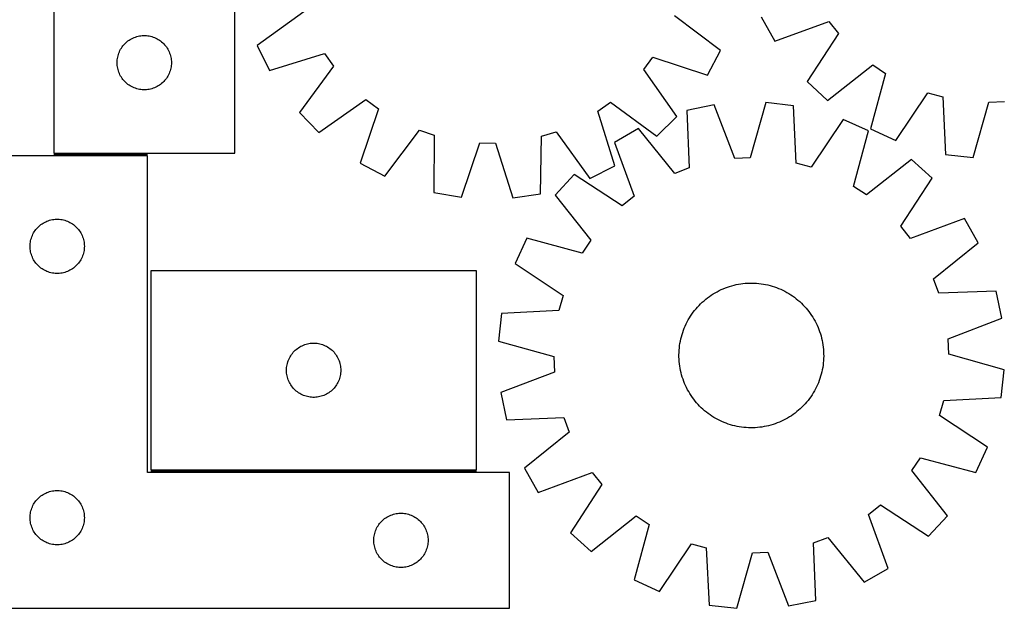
# Model space of a CAD drawing. Header units: millimetres. Extents: x 7 to 1493, y 7 to 2993.
# Tile 6 of 13: x 289 to 833, y 2116 to 2441. Entities that reach past the tile are written whole.
import ezdxf

# ---------------------------------------------------------------- set-up
doc = ezdxf.new("R2010")
doc.units = ezdxf.units.MM
doc.layers.add('COMMON', color=5, linetype='CONTINUOUS', true_color=0x0000ff)
doc.layers.add('CUT', color=7, linetype='CONTINUOUS', true_color=0x000000)

msp = doc.modelspace()

# ---------------------------------------------------------------- linework, layer by layer
at = {"layer": 'COMMON'}
for p, q in [((308.051357, 2366.501006), (359.930146, 2366.501006)), ((361.681977, 2191.501006), (541.681977, 2191.501006))]:
    msp.add_line(p, q, dxfattribs=at)
at = {"layer": 'CUT'}
for p, q in [((408.051357, 2367.251007), (408.051357, 2617.251007)), ((308.051357, 2542.251007), (308.051357, 2367.251007)), ((446.245944, 2445.270726), (420.451224, 2426.734083)), ((676.526511, 2423.988563), (651.135156, 2443.073999)), ((699.097736, 2442.53091), (706.662477, 2429.132953)), ((706.662477, 2429.132953), (736.485766, 2440.066671)), ((736.485766, 2440.066671), (741.81755, 2433.351655)), ((741.81755, 2433.351655), (724.40879, 2406.782691)), ((346.784378, 2427.153289), (347.309074, 2427.72017)), ((347.309074, 2427.72017), (347.862257, 2428.259288)), ((347.862257, 2428.259288), (348.442459, 2428.769214)), ((348.442459, 2428.769214), (349.048142, 2429.248596)), ((349.048142, 2429.248596), (349.677701, 2429.696162)), ((349.677701, 2429.696162), (350.329465, 2430.110727)), ((350.329465, 2430.110727), (351.001706, 2430.491189)), ((351.001706, 2430.491189), (351.692641, 2430.836541)), ((351.692641, 2430.836541), (352.400438, 2431.145867)), ((352.400438, 2431.145867), (353.123221, 2431.418346)), ((353.123221, 2431.418346), (353.859072, 2431.653255)), ((353.859072, 2431.653255), (354.606041, 2431.849973)), ((354.606041, 2431.849973), (355.362145, 2432.007976)), ((355.362145, 2432.007976), (356.125381, 2432.126847)), ((356.125381, 2432.126847), (356.893725, 2432.20627)), ((356.893725, 2432.20627), (357.665138, 2432.246034)), ((357.665138, 2432.246034), (358.437575, 2432.246034)), ((358.437575, 2432.246034), (359.208989, 2432.20627)), ((359.208989, 2432.20627), (359.977332, 2432.126847)), ((359.977332, 2432.126847), (360.740568, 2432.007976)), ((360.740568, 2432.007976), (361.496673, 2431.849973)), ((361.496673, 2431.849973), (362.243641, 2431.653255)), ((362.243641, 2431.653255), (362.979492, 2431.418346)), ((362.979492, 2431.418346), (363.702275, 2431.145867)), ((363.702275, 2431.145867), (364.410073, 2430.836541)), ((364.410073, 2430.836541), (365.101008, 2430.491189)), ((365.101008, 2430.491189), (365.773249, 2430.110727)), ((365.773249, 2430.110727), (366.425012, 2429.696162)), ((366.425012, 2429.696162), (367.054571, 2429.248596)), ((367.054571, 2429.248596), (367.660254, 2428.769214)), ((367.660254, 2428.769214), (368.240457, 2428.259288)), ((368.240457, 2428.259288), (368.793639, 2427.72017)), ((368.793639, 2427.72017), (369.318336, 2427.153289)), ((343.761826, 2421.81273), (344.015604, 2422.542289)), ((344.015604, 2422.542289), (344.306603, 2423.257816)), ((344.306603, 2423.257816), (344.63405, 2423.957414)), ((344.63405, 2423.957414), (344.997078, 2424.639228)), ((344.997078, 2424.639228), (345.394723, 2425.30145)), ((345.394723, 2425.30145), (345.825932, 2425.942324)), ((345.825932, 2425.942324), (346.28956, 2426.560149)), ((346.28956, 2426.560149), (346.784378, 2427.153289)), ((369.318336, 2427.153289), (369.813154, 2426.560149)), ((369.813154, 2426.560149), (370.276782, 2425.942324)), ((370.276782, 2425.942324), (370.70799, 2425.30145)), ((370.70799, 2425.30145), (371.105635, 2424.639228)), ((371.105635, 2424.639228), (371.468663, 2423.957414)), ((371.468663, 2423.957414), (371.79611, 2423.257816)), ((371.79611, 2423.257816), (372.087109, 2422.542289)), ((372.087109, 2422.542289), (372.340887, 2421.81273)), ((420.451224, 2426.734083), (427.288969, 2412.950912)), ((427.288969, 2412.950912), (457.654075, 2422.274812)), ((457.654075, 2422.274812), (462.619289, 2415.284388)), ((669.394818, 2410.355167), (676.526511, 2423.988563)), ((343.051357, 2417.251007), (343.071245, 2418.023189)), ((343.071245, 2416.478826), (343.051357, 2417.251007)), ((343.071245, 2418.023189), (343.130859, 2418.793322)), ((343.130859, 2418.793322), (343.230038, 2419.559366)), ((343.230038, 2419.559366), (343.368521, 2420.319288)), ((343.368521, 2420.319288), (343.545941, 2421.071074)), ((343.545941, 2421.071074), (343.761826, 2421.81273)), ((372.340887, 2421.81273), (372.556773, 2421.071074)), ((372.556773, 2421.071074), (372.734192, 2420.319288)), ((372.734192, 2420.319288), (372.872675, 2419.559366)), ((372.872675, 2419.559366), (372.971855, 2418.793322)), ((372.971855, 2418.793322), (373.031468, 2418.023189)), ((373.031468, 2418.023189), (373.051357, 2417.251007)), ((373.051357, 2417.251007), (373.031468, 2416.478826)), ((634.12265, 2413.44561), (639.236602, 2420.327969)), ((639.236602, 2420.327969), (669.394818, 2410.355167)), ((343.130859, 2415.708692), (343.071245, 2416.478826)), ((343.230038, 2414.942649), (343.130859, 2415.708692)), ((343.368521, 2414.182726), (343.230038, 2414.942649)), ((343.545941, 2413.43094), (343.368521, 2414.182726)), ((343.761826, 2412.689285), (343.545941, 2413.43094)), ((344.015604, 2411.959726), (343.761826, 2412.689285)), ((344.306603, 2411.244199), (344.015604, 2411.959726)), ((344.63405, 2410.5446), (344.306603, 2411.244199)), ((371.79611, 2411.244199), (371.468663, 2410.5446)), ((372.087109, 2411.959726), (371.79611, 2411.244199)), ((372.340887, 2412.689285), (372.087109, 2411.959726)), ((372.556773, 2413.43094), (372.340887, 2412.689285)), ((372.734192, 2414.182726), (372.556773, 2413.43094)), ((372.872675, 2414.942649), (372.734192, 2414.182726)), ((372.971855, 2415.708692), (372.872675, 2414.942649)), ((373.031468, 2416.478826), (372.971855, 2415.708692)), ((462.619289, 2415.284388), (443.81519, 2389.683986)), ((652.373539, 2387.447921), (634.12265, 2413.44561)), ((735.743482, 2396.378111), (760.728411, 2415.992598)), ((767.874294, 2411.25385), (759.52784, 2380.605661)), ((760.728411, 2415.992598), (767.874294, 2411.25385)), ((344.997078, 2409.862786), (344.63405, 2410.5446)), ((345.394723, 2409.200564), (344.997078, 2409.862786)), ((345.825932, 2408.559691), (345.394723, 2409.200564)), ((346.28956, 2407.941865), (345.825932, 2408.559691)), ((346.784378, 2407.348725), (346.28956, 2407.941865)), ((347.309074, 2406.781845), (346.784378, 2407.348725)), ((347.862257, 2406.242727), (347.309074, 2406.781845)), ((348.442459, 2405.732801), (347.862257, 2406.242727)), ((368.240457, 2406.242727), (367.660254, 2405.732801)), ((368.793639, 2406.781845), (368.240457, 2406.242727)), ((369.318336, 2407.348725), (368.793639, 2406.781845)), ((369.813154, 2407.941865), (369.318336, 2407.348725)), ((370.276782, 2408.559691), (369.813154, 2407.941865)), ((370.70799, 2409.200564), (370.276782, 2408.559691)), ((371.105635, 2409.862786), (370.70799, 2409.200564)), ((371.468663, 2410.5446), (371.105635, 2409.862786)), ((724.40879, 2406.782691), (735.743482, 2396.378111)), ((349.048142, 2405.253419), (348.442459, 2405.732801)), ((349.677701, 2404.805852), (349.048142, 2405.253419)), ((350.329465, 2404.391288), (349.677701, 2404.805852)), ((351.001706, 2404.010825), (350.329465, 2404.391288)), ((351.692641, 2403.665473), (351.001706, 2404.010825)), ((352.400438, 2403.356148), (351.692641, 2403.665473)), ((353.123221, 2403.083669), (352.400438, 2403.356148)), ((353.859072, 2402.848759), (353.123221, 2403.083669)), ((354.606041, 2402.652042), (353.859072, 2402.848759)), ((355.362145, 2402.494038), (354.606041, 2402.652042)), ((356.125381, 2402.375167), (355.362145, 2402.494038)), ((356.893725, 2402.295744), (356.125381, 2402.375167)), ((357.665138, 2402.25598), (356.893725, 2402.295744)), ((358.437575, 2402.25598), (357.665138, 2402.25598)), ((359.208989, 2402.295744), (358.437575, 2402.25598)), ((359.977332, 2402.375167), (359.208989, 2402.295744)), ((360.740568, 2402.494038), (359.977332, 2402.375167)), ((361.496673, 2402.652042), (360.740568, 2402.494038)), ((362.243641, 2402.848759), (361.496673, 2402.652042)), ((362.979492, 2403.083669), (362.243641, 2402.848759)), ((363.702275, 2403.356148), (362.979492, 2403.083669)), ((364.410073, 2403.665473), (363.702275, 2403.356148)), ((365.101008, 2404.010825), (364.410073, 2403.665473)), ((365.773249, 2404.391288), (365.101008, 2404.010825)), ((366.425012, 2404.805852), (365.773249, 2404.391288)), ((367.054571, 2405.253419), (366.425012, 2404.805852)), ((367.660254, 2405.732801), (367.054571, 2405.253419)), ((773.522965, 2374.21293), (791.223834, 2400.588183)), ((791.223834, 2400.588183), (799.484326, 2398.289565)), ((454.577506, 2378.688392), (480.575194, 2396.939281)), ((480.575194, 2396.939281), (487.457554, 2391.825329)), ((608.787119, 2390.52449), (615.777542, 2395.489704)), ((615.777542, 2395.489704), (641.377945, 2376.685605)), ((701.60718, 2395.209218), (692.994175, 2364.634867)), ((716.89684, 2393.489674), (701.60718, 2395.209218)), ((799.484326, 2398.289565), (801.017188, 2366.56221)), ((816.302806, 2364.807092), (824.986932, 2395.361318)), ((824.986932, 2395.361318), (833.553438, 2395.727835)), ((443.81519, 2389.683986), (454.577506, 2378.688392)), ((487.457554, 2391.825329), (477.484752, 2361.667113)), ((618.111018, 2360.159384), (608.787119, 2390.52449)), ((673.097333, 2393.922959), (658.024633, 2390.833578)), ((658.024633, 2390.833578), (659.281173, 2359.094078)), ((684.428544, 2364.248418), (673.097333, 2393.922959)), ((718.503525, 2361.765971), (716.89684, 2393.489674)), ((641.377945, 2376.685605), (652.373539, 2387.447921)), ((744.408791, 2385.902951), (726.769343, 2359.486581)), ((758.418754, 2379.542802), (744.408791, 2385.902951)), ((491.118148, 2354.53542), (510.203584, 2379.926774)), ((510.203584, 2379.926774), (518.329395, 2377.189883)), ((577.608582, 2376.554319), (585.791205, 2379.116359)), ((585.791205, 2379.116359), (604.327848, 2353.321639)), ((631.307633, 2380.800246), (617.927316, 2373.20435)), ((651.254193, 2356.079617), (631.307633, 2380.800246)), ((750.143639, 2348.875275), (758.418754, 2379.542802)), ((759.52784, 2380.605661), (773.522965, 2374.21293)), ((518.329395, 2377.189883), (518.164098, 2345.42595)), ((577.092803, 2344.794144), (577.608582, 2376.554319)), ((617.927316, 2373.20435), (628.930401, 2343.406584)), ((533.334042, 2342.856258), (543.639011, 2372.902596)), ((543.639011, 2372.902596), (552.212862, 2372.810671)), ((552.212862, 2372.810671), (561.87125, 2342.550296)), ((359.930146, 2365.751006), (259.930146, 2365.751006)), ((308.051357, 2367.251007), (408.051357, 2367.251007)), ((359.930146, 2190.751006), (359.930146, 2365.751006)), ((692.994175, 2364.634867), (684.428544, 2364.248418)), ((782.239748, 2363.82574), (757.300529, 2344.153168)), ((793.598621, 2353.447562), (782.239748, 2363.82574)), ((801.017188, 2366.56221), (816.302806, 2364.807092)), ((477.484752, 2361.667113), (491.118148, 2354.53542)), ((604.327848, 2353.321639), (618.111018, 2360.159384)), ((659.281173, 2359.094078), (651.254193, 2356.079617)), ((726.769343, 2359.486581), (718.503525, 2361.765971)), ((595.618409, 2355.406078), (585.240231, 2344.047205)), ((622.227809, 2338.059188), (595.618409, 2355.406078)), ((776.251731, 2326.838162), (793.598621, 2353.447562)), ((757.300529, 2344.153168), (750.143639, 2348.875275)), ((518.164098, 2345.42595), (533.334042, 2342.856258)), ((561.87125, 2342.550296), (577.092803, 2344.794144)), ((585.240231, 2344.047205), (604.912803, 2319.107986)), ((628.930401, 2343.406584), (622.227809, 2338.059188)), ((303.57143, 2329.33654), (304.279227, 2329.645866)), ((304.279227, 2329.645866), (305.00201, 2329.918345)), ((305.00201, 2329.918345), (305.737861, 2330.153254)), ((305.737861, 2330.153254), (306.48483, 2330.349972)), ((306.48483, 2330.349972), (307.240934, 2330.507975)), ((307.240934, 2330.507975), (308.004171, 2330.626846)), ((308.004171, 2330.626846), (308.772514, 2330.706269)), ((308.772514, 2330.706269), (309.543927, 2330.746033)), ((309.543927, 2330.746033), (310.316365, 2330.746033)), ((310.316365, 2330.746033), (311.087778, 2330.706269)), ((311.087778, 2330.706269), (311.856121, 2330.626846)), ((311.856121, 2330.626846), (312.619357, 2330.507975)), ((312.619357, 2330.507975), (313.375462, 2330.349972)), ((313.375462, 2330.349972), (314.12243, 2330.153254)), ((314.12243, 2330.153254), (314.858282, 2329.918345)), ((314.858282, 2329.918345), (315.581064, 2329.645866)), ((315.581064, 2329.645866), (316.288862, 2329.33654)), ((811.396893, 2331.138656), (781.599127, 2320.135571)), ((818.992789, 2317.758338), (811.396893, 2331.138656)), ((297.273512, 2323.801449), (297.704721, 2324.442323)), ((297.704721, 2324.442323), (298.168349, 2325.060148)), ((298.168349, 2325.060148), (298.663167, 2325.653288)), ((298.663167, 2325.653288), (299.187863, 2326.220169)), ((299.187863, 2326.220169), (299.741046, 2326.759287)), ((299.741046, 2326.759287), (300.321248, 2327.269213)), ((300.321248, 2327.269213), (300.926932, 2327.748595)), ((300.926932, 2327.748595), (301.55649, 2328.196161)), ((301.55649, 2328.196161), (302.208254, 2328.610726)), ((302.208254, 2328.610726), (302.880495, 2328.991188)), ((302.880495, 2328.991188), (303.57143, 2329.33654)), ((316.288862, 2329.33654), (316.979797, 2328.991188)), ((316.979797, 2328.991188), (317.652038, 2328.610726)), ((317.652038, 2328.610726), (318.303802, 2328.196161)), ((318.303802, 2328.196161), (318.93336, 2327.748595)), ((318.93336, 2327.748595), (319.539044, 2327.269213)), ((319.539044, 2327.269213), (320.119246, 2326.759287)), ((320.119246, 2326.759287), (320.672429, 2326.220169)), ((320.672429, 2326.220169), (321.197125, 2325.653288)), ((321.197125, 2325.653288), (321.691943, 2325.060148)), ((321.691943, 2325.060148), (322.155571, 2324.442323)), ((322.155571, 2324.442323), (322.586779, 2323.801449)), ((781.599127, 2320.135571), (776.251731, 2326.838162)), ((295.108827, 2318.059365), (295.247311, 2318.819287)), ((295.247311, 2318.819287), (295.42473, 2319.571073)), ((295.42473, 2319.571073), (295.640615, 2320.312729)), ((295.640615, 2320.312729), (295.894394, 2321.042288)), ((295.894394, 2321.042288), (296.185392, 2321.757815)), ((296.185392, 2321.757815), (296.51284, 2322.457413)), ((296.51284, 2322.457413), (296.875867, 2323.139227)), ((296.875867, 2323.139227), (297.273512, 2323.801449)), ((322.586779, 2323.801449), (322.984424, 2323.139227)), ((322.984424, 2323.139227), (323.347452, 2322.457413)), ((323.347452, 2322.457413), (323.674899, 2321.757815)), ((323.674899, 2321.757815), (323.965898, 2321.042288)), ((323.965898, 2321.042288), (324.219677, 2320.312729)), ((324.219677, 2320.312729), (324.435562, 2319.571073)), ((324.435562, 2319.571073), (324.612981, 2318.819287)), ((324.612981, 2318.819287), (324.751464, 2318.059365)), ((569.523169, 2320.226211), (563.16302, 2306.216248)), ((600.190696, 2311.951096), (569.523169, 2320.226211)), ((604.912803, 2319.107986), (600.190696, 2311.951096)), ((294.930146, 2315.751006), (294.950035, 2316.523188)), ((294.950035, 2314.978825), (294.930146, 2315.751006)), ((294.950035, 2316.523188), (295.009648, 2317.293321)), ((295.009648, 2314.208691), (294.950035, 2314.978825)), ((295.009648, 2317.293321), (295.108827, 2318.059365)), ((295.108827, 2313.442648), (295.009648, 2314.208691)), ((295.247311, 2312.682725), (295.108827, 2313.442648)), ((324.751464, 2313.442648), (324.612981, 2312.682725)), ((324.751464, 2318.059365), (324.850644, 2317.293321)), ((324.850644, 2314.208691), (324.751464, 2313.442648)), ((324.850644, 2317.293321), (324.910257, 2316.523188)), ((324.910257, 2314.978825), (324.850644, 2314.208691)), ((324.910257, 2316.523188), (324.930146, 2315.751006)), ((324.930146, 2315.751006), (324.910257, 2314.978825)), ((794.27216, 2297.811778), (818.992789, 2317.758338)), ((295.42473, 2311.930939), (295.247311, 2312.682725)), ((295.640615, 2311.189284), (295.42473, 2311.930939)), ((295.894394, 2310.459725), (295.640615, 2311.189284)), ((296.185392, 2309.744198), (295.894394, 2310.459725)), ((296.51284, 2309.044599), (296.185392, 2309.744198)), ((296.875867, 2308.362785), (296.51284, 2309.044599)), ((297.273512, 2307.700563), (296.875867, 2308.362785)), ((322.984424, 2308.362785), (322.586779, 2307.700563)), ((323.347452, 2309.044599), (322.984424, 2308.362785)), ((323.674899, 2309.744198), (323.347452, 2309.044599)), ((323.965898, 2310.459725), (323.674899, 2309.744198)), ((324.219677, 2311.189284), (323.965898, 2310.459725)), ((324.435562, 2311.930939), (324.219677, 2311.189284)), ((324.612981, 2312.682725), (324.435562, 2311.930939)), ((297.704721, 2307.05969), (297.273512, 2307.700563)), ((298.168349, 2306.441864), (297.704721, 2307.05969)), ((298.663167, 2305.848724), (298.168349, 2306.441864)), ((299.187863, 2305.281844), (298.663167, 2305.848724)), ((299.741046, 2304.742726), (299.187863, 2305.281844)), ((300.321248, 2304.2328), (299.741046, 2304.742726)), ((300.926932, 2303.753418), (300.321248, 2304.2328)), ((301.55649, 2303.305851), (300.926932, 2303.753418)), ((302.208254, 2302.891287), (301.55649, 2303.305851)), ((302.880495, 2302.510824), (302.208254, 2302.891287)), ((303.57143, 2302.165472), (302.880495, 2302.510824)), ((316.979797, 2302.510824), (316.288862, 2302.165472)), ((317.652038, 2302.891287), (316.979797, 2302.510824)), ((318.303802, 2303.305851), (317.652038, 2302.891287)), ((318.93336, 2303.753418), (318.303802, 2303.305851)), ((319.539044, 2304.2328), (318.93336, 2303.753418)), ((320.119246, 2304.742726), (319.539044, 2304.2328)), ((320.672429, 2305.281844), (320.119246, 2304.742726)), ((321.197125, 2305.848724), (320.672429, 2305.281844)), ((321.691943, 2306.441864), (321.197125, 2305.848724)), ((322.155571, 2307.05969), (321.691943, 2306.441864)), ((322.586779, 2307.700563), (322.155571, 2307.05969)), ((563.16302, 2306.216248), (589.579391, 2288.5768)), ((304.279227, 2301.856147), (303.57143, 2302.165472)), ((305.00201, 2301.583668), (304.279227, 2301.856147)), ((305.737861, 2301.348758), (305.00201, 2301.583668)), ((306.48483, 2301.152041), (305.737861, 2301.348758)), ((307.240934, 2300.994037), (306.48483, 2301.152041)), ((308.004171, 2300.875166), (307.240934, 2300.994037)), ((308.772514, 2300.795743), (308.004171, 2300.875166)), ((309.543927, 2300.755979), (308.772514, 2300.795743)), ((310.316365, 2300.755979), (309.543927, 2300.755979)), ((311.087778, 2300.795743), (310.316365, 2300.755979)), ((311.856121, 2300.875166), (311.087778, 2300.795743)), ((312.619357, 2300.994037), (311.856121, 2300.875166)), ((313.375462, 2301.152041), (312.619357, 2300.994037)), ((314.12243, 2301.348758), (313.375462, 2301.152041)), ((314.858282, 2301.583668), (314.12243, 2301.348758)), ((315.581064, 2301.856147), (314.858282, 2301.583668)), ((316.288862, 2302.165472), (315.581064, 2301.856147)), ((541.681977, 2302.251007), (361.681977, 2302.251007)), ((361.681977, 2302.251007), (361.681977, 2192.251007)), ((541.681977, 2192.251007), (541.681977, 2302.251007)), ((797.286621, 2289.784799), (794.27216, 2297.811778)), ((675.823079, 2291.254866), (676.95694, 2291.796498)), ((676.95694, 2291.796498), (678.107256, 2292.302246)), ((678.107256, 2292.302246), (679.272889, 2292.771613)), ((679.272889, 2292.771613), (680.452691, 2293.204135)), ((680.452691, 2293.204135), (681.645496, 2293.599385)), ((681.645496, 2293.599385), (682.850128, 2293.956973)), ((682.850128, 2293.956973), (684.065397, 2294.276547)), ((684.065397, 2294.276547), (685.290105, 2294.55779)), ((685.290105, 2294.55779), (686.523042, 2294.800425)), ((686.523042, 2294.800425), (687.762993, 2295.004213)), ((687.762993, 2295.004213), (689.008733, 2295.168952)), ((689.008733, 2295.168952), (690.259032, 2295.294481)), ((690.259032, 2295.294481), (691.512658, 2295.380675)), ((691.512658, 2295.380675), (692.768373, 2295.427449)), ((692.768373, 2295.427449), (694.024937, 2295.434757)), ((694.024937, 2295.434757), (695.281111, 2295.402592)), ((695.281111, 2295.402592), (696.535654, 2295.330985)), ((696.535654, 2295.330985), (697.787329, 2295.220008)), ((697.787329, 2295.220008), (699.034901, 2295.069769)), ((699.034901, 2295.069769), (700.277138, 2294.880417)), ((700.277138, 2294.880417), (701.512814, 2294.652139)), ((701.512814, 2294.652139), (702.74071, 2294.38516)), ((702.74071, 2294.38516), (703.959615, 2294.079743)), ((703.959615, 2294.079743), (705.168324, 2293.736191)), ((705.168324, 2293.736191), (706.365646, 2293.354842)), ((706.365646, 2293.354842), (707.550398, 2292.936072)), ((707.550398, 2292.936072), (708.721413, 2292.480294)), ((708.721413, 2292.480294), (709.877532, 2291.98796)), ((709.877532, 2291.98796), (711.017617, 2291.459553)), ((711.017617, 2291.459553), (712.140542, 2290.895596)), ((589.579391, 2288.5768), (587.3, 2280.310982)), ((667.47488, 2285.701357), (668.438421, 2286.507952)), ((668.438421, 2286.507952), (669.426823, 2287.283883)), ((669.426823, 2287.283883), (670.439109, 2288.028385)), ((670.439109, 2288.028385), (671.474281, 2288.740724)), ((671.474281, 2288.740724), (672.531317, 2289.420195)), ((672.531317, 2289.420195), (673.609175, 2290.066128)), ((673.609175, 2290.066128), (674.70679, 2290.677887)), ((674.70679, 2290.677887), (675.823079, 2291.254866)), ((712.140542, 2290.895596), (713.245198, 2290.296646)), ((713.245198, 2290.296646), (714.330496, 2289.663293)), ((714.330496, 2289.663293), (715.395364, 2288.996163)), ((715.395364, 2288.996163), (716.438751, 2288.295913)), ((716.438751, 2288.295913), (717.459628, 2287.563236)), ((717.459628, 2287.563236), (718.456988, 2286.798853)), ((718.456988, 2286.798853), (719.429846, 2286.00352)), ((829.026121, 2291.041338), (797.286621, 2289.784799)), ((832.115502, 2275.968638), (829.026121, 2291.041338)), ((662.267118, 2280.264445), (663.062451, 2281.237303)), ((663.062451, 2281.237303), (663.88795, 2282.184698)), ((663.88795, 2282.184698), (664.7428, 2283.105697)), ((664.7428, 2283.105697), (665.626158, 2283.999389)), ((665.626158, 2283.999389), (666.537151, 2284.864894)), ((666.537151, 2284.864894), (667.47488, 2285.701357)), ((719.429846, 2286.00352), (720.377241, 2285.178021)), ((720.377241, 2285.178021), (721.29824, 2284.323171)), ((721.29824, 2284.323171), (722.191932, 2283.439814)), ((722.191932, 2283.439814), (723.057437, 2282.52882)), ((723.057437, 2282.52882), (723.8939, 2281.591091)), ((723.8939, 2281.591091), (724.700495, 2280.62755)), ((724.700495, 2280.62755), (725.476426, 2279.639148)), ((555.576298, 2278.704297), (553.856753, 2263.414637)), ((587.3, 2280.310982), (555.576298, 2278.704297)), ((658.769325, 2275.052655), (659.402678, 2276.137953)), ((659.402678, 2276.137953), (660.069808, 2277.202821)), ((660.069808, 2277.202821), (660.770058, 2278.246208)), ((660.770058, 2278.246208), (661.502735, 2279.267086)), ((661.502735, 2279.267086), (662.267118, 2280.264445)), ((725.476426, 2279.639148), (726.220928, 2278.626862)), ((726.220928, 2278.626862), (726.933266, 2277.59169)), ((726.933266, 2277.59169), (727.612737, 2276.534654)), ((727.612737, 2276.534654), (728.258671, 2275.456796)), ((728.258671, 2275.456796), (728.870429, 2274.359181)), ((802.440961, 2264.637427), (832.115502, 2275.968638)), ((656.129899, 2269.357856), (656.585677, 2270.52887)), ((656.585677, 2270.52887), (657.078012, 2271.68499)), ((657.078012, 2271.68499), (657.606418, 2272.825074)), ((657.606418, 2272.825074), (658.170375, 2273.947999)), ((658.170375, 2273.947999), (658.769325, 2275.052655)), ((728.870429, 2274.359181), (729.447409, 2273.242892)), ((729.447409, 2273.242892), (729.989041, 2272.109031)), ((729.989041, 2272.109031), (730.494789, 2270.958716)), ((730.494789, 2270.958716), (730.964156, 2269.793082)), ((730.964156, 2269.793082), (731.396678, 2268.61328)), ((654.413832, 2263.320271), (654.680811, 2264.548167)), ((654.680811, 2264.548167), (654.986228, 2265.767072)), ((654.986228, 2265.767072), (655.32978, 2266.975781)), ((655.32978, 2266.975781), (655.711129, 2268.173103)), ((655.711129, 2268.173103), (656.129899, 2269.357856)), ((731.396678, 2268.61328), (731.791928, 2267.420475)), ((731.791928, 2267.420475), (732.149516, 2266.215844)), ((732.149516, 2266.215844), (732.469089, 2265.000574)), ((732.469089, 2265.000574), (732.750332, 2263.775866)), ((802.82741, 2256.071797), (802.440961, 2264.637427)), ((442.073079, 2258.769214), (442.678762, 2259.248596)), ((442.678762, 2259.248596), (443.308321, 2259.696162)), ((443.308321, 2259.696162), (443.960085, 2260.110727)), ((443.960085, 2260.110727), (444.632325, 2260.491189)), ((444.632325, 2260.491189), (445.323261, 2260.836541)), ((445.323261, 2260.836541), (446.031058, 2261.145867)), ((446.031058, 2261.145867), (446.753841, 2261.418346)), ((446.753841, 2261.418346), (447.489692, 2261.653255)), ((447.489692, 2261.653255), (448.23666, 2261.849973)), ((448.23666, 2261.849973), (448.992765, 2262.007976)), ((448.992765, 2262.007976), (449.756001, 2262.126847)), ((449.756001, 2262.126847), (450.524345, 2262.20627)), ((450.524345, 2262.20627), (451.295758, 2262.246034)), ((451.295758, 2262.246034), (452.068195, 2262.246034)), ((452.068195, 2262.246034), (452.839608, 2262.20627)), ((452.839608, 2262.20627), (453.607952, 2262.126847)), ((453.607952, 2262.126847), (454.371188, 2262.007976)), ((454.371188, 2262.007976), (455.127293, 2261.849973)), ((455.127293, 2261.849973), (455.874261, 2261.653255)), ((455.874261, 2261.653255), (456.610112, 2261.418346)), ((456.610112, 2261.418346), (457.332895, 2261.145867)), ((457.332895, 2261.145867), (458.040692, 2260.836541)), ((458.040692, 2260.836541), (458.731628, 2260.491189)), ((458.731628, 2260.491189), (459.403869, 2260.110727)), ((459.403869, 2260.110727), (460.055632, 2259.696162)), ((460.055632, 2259.696162), (460.685191, 2259.248596)), ((460.685191, 2259.248596), (461.290874, 2258.769214)), ((553.856753, 2263.414637), (584.431104, 2254.801632)), ((653.734986, 2258.343111), (653.845964, 2259.594786)), ((653.845964, 2259.594786), (653.996202, 2260.842358)), ((653.996202, 2260.842358), (654.185554, 2262.084595)), ((654.185554, 2262.084595), (654.413832, 2263.320271)), ((732.750332, 2263.775866), (732.992968, 2262.542929)), ((732.992968, 2262.542929), (733.196756, 2261.302978)), ((733.196756, 2261.302978), (733.361495, 2260.057238)), ((733.361495, 2260.057238), (733.487024, 2258.806939)), ((733.487024, 2258.806939), (733.573218, 2257.553313)), ((437.937223, 2253.257816), (438.26467, 2253.957414)), ((438.26467, 2253.957414), (438.627698, 2254.639228)), ((438.627698, 2254.639228), (439.025343, 2255.30145)), ((439.025343, 2255.30145), (439.456552, 2255.942324)), ((439.456552, 2255.942324), (439.920179, 2256.560149)), ((439.920179, 2256.560149), (440.414998, 2257.153289)), ((440.414998, 2257.153289), (440.939694, 2257.72017)), ((440.939694, 2257.72017), (441.492876, 2258.259288)), ((441.492876, 2258.259288), (442.073079, 2258.769214)), ((461.290874, 2258.769214), (461.871077, 2258.259288)), ((461.871077, 2258.259288), (462.424259, 2257.72017)), ((462.424259, 2257.72017), (462.948956, 2257.153289)), ((462.948956, 2257.153289), (463.443774, 2256.560149)), ((463.443774, 2256.560149), (463.907402, 2255.942324)), ((463.907402, 2255.942324), (464.33861, 2255.30145)), ((464.33861, 2255.30145), (464.736255, 2254.639228)), ((464.736255, 2254.639228), (465.099283, 2253.957414)), ((465.099283, 2253.957414), (465.42673, 2253.257816)), ((584.431104, 2254.801632), (584.817553, 2246.236001)), ((653.631214, 2255.832394), (653.663379, 2257.088568)), ((653.638522, 2254.57583), (653.631214, 2255.832394)), ((653.685296, 2253.320115), (653.638522, 2254.57583)), ((653.663379, 2257.088568), (653.734986, 2258.343111)), ((733.595135, 2253.784861), (733.523528, 2252.530317)), ((733.573218, 2257.553313), (733.619992, 2256.297598)), ((733.6273, 2255.041034), (733.595135, 2253.784861)), ((733.619992, 2256.297598), (733.6273, 2255.041034)), ((833.401761, 2247.458792), (802.82741, 2256.071797)), ((436.681977, 2247.251007), (436.701865, 2248.023189)), ((436.701865, 2248.023189), (436.761478, 2248.793322)), ((436.761478, 2248.793322), (436.860658, 2249.559366)), ((436.860658, 2249.559366), (436.999141, 2250.319288)), ((436.999141, 2250.319288), (437.176561, 2251.071074)), ((437.176561, 2251.071074), (437.392446, 2251.81273)), ((437.392446, 2251.81273), (437.646224, 2252.542289)), ((437.646224, 2252.542289), (437.937223, 2253.257816)), ((465.42673, 2253.257816), (465.717729, 2252.542289)), ((465.717729, 2252.542289), (465.971507, 2251.81273)), ((465.971507, 2251.81273), (466.187392, 2251.071074)), ((466.187392, 2251.071074), (466.364812, 2250.319288)), ((466.364812, 2250.319288), (466.503295, 2249.559366)), ((466.503295, 2249.559366), (466.602475, 2248.793322)), ((466.602475, 2248.793322), (466.662088, 2248.023189)), ((466.662088, 2248.023189), (466.681977, 2247.251007)), ((653.77149, 2252.06649), (653.685296, 2253.320115)), ((653.897019, 2250.81619), (653.77149, 2252.06649)), ((654.061758, 2249.57045), (653.897019, 2250.81619)), ((654.265546, 2248.3305), (654.061758, 2249.57045)), ((654.508182, 2247.097562), (654.265546, 2248.3305)), ((733.07296, 2248.788833), (732.844682, 2247.553157)), ((733.262312, 2250.03107), (733.07296, 2248.788833)), ((733.41255, 2251.278642), (733.262312, 2250.03107)), ((733.523528, 2252.530317), (733.41255, 2251.278642)), ((436.701865, 2246.478826), (436.681977, 2247.251007)), ((436.761478, 2245.708692), (436.701865, 2246.478826)), ((436.860658, 2244.942649), (436.761478, 2245.708692)), ((436.999141, 2244.182726), (436.860658, 2244.942649)), ((437.176561, 2243.43094), (436.999141, 2244.182726)), ((437.392446, 2242.689285), (437.176561, 2243.43094)), ((437.646224, 2241.959726), (437.392446, 2242.689285)), ((465.971507, 2242.689285), (465.717729, 2241.959726)), ((466.187392, 2243.43094), (465.971507, 2242.689285)), ((466.364812, 2244.182726), (466.187392, 2243.43094)), ((466.503295, 2244.942649), (466.364812, 2244.182726)), ((466.602475, 2245.708692), (466.503295, 2244.942649)), ((466.662088, 2246.478826), (466.602475, 2245.708692)), ((466.681977, 2247.251007), (466.662088, 2246.478826)), ((584.817553, 2246.236001), (555.143012, 2234.90479)), ((654.789425, 2245.872854), (654.508182, 2247.097562)), ((655.108998, 2244.657585), (654.789425, 2245.872854)), ((655.466586, 2243.452953), (655.108998, 2244.657585)), ((655.861836, 2242.260148), (655.466586, 2243.452953)), ((731.547385, 2242.700325), (731.128615, 2241.515573)), ((731.928734, 2243.897647), (731.547385, 2242.700325)), ((732.272286, 2245.106357), (731.928734, 2243.897647)), ((732.577703, 2246.325261), (732.272286, 2245.106357)), ((732.844682, 2247.553157), (732.577703, 2246.325261)), ((831.682216, 2232.169131), (833.401761, 2247.458792)), ((437.937223, 2241.244199), (437.646224, 2241.959726)), ((438.26467, 2240.5446), (437.937223, 2241.244199)), ((438.627698, 2239.862786), (438.26467, 2240.5446)), ((439.025343, 2239.200564), (438.627698, 2239.862786)), ((439.456552, 2238.559691), (439.025343, 2239.200564)), ((439.920179, 2237.941865), (439.456552, 2238.559691)), ((440.414998, 2237.348725), (439.920179, 2237.941865)), ((440.939694, 2236.781845), (440.414998, 2237.348725)), ((462.948956, 2237.348725), (462.424259, 2236.781845)), ((463.443774, 2237.941865), (462.948956, 2237.348725)), ((463.907402, 2238.559691), (463.443774, 2237.941865)), ((464.33861, 2239.200564), (463.907402, 2238.559691)), ((464.736255, 2239.862786), (464.33861, 2239.200564)), ((465.099283, 2240.5446), (464.736255, 2239.862786)), ((465.42673, 2241.244199), (465.099283, 2240.5446)), ((465.717729, 2241.959726), (465.42673, 2241.244199)), ((656.294358, 2241.080346), (655.861836, 2242.260148)), ((656.763725, 2239.914713), (656.294358, 2241.080346)), ((657.269473, 2238.764398), (656.763725, 2239.914713)), ((657.811105, 2237.630536), (657.269473, 2238.764398)), ((658.388085, 2236.514247), (657.811105, 2237.630536)), ((729.652096, 2238.048354), (729.088139, 2236.925429)), ((730.180503, 2239.188439), (729.652096, 2238.048354)), ((730.672837, 2240.344559), (730.180503, 2239.188439)), ((731.128615, 2241.515573), (730.672837, 2240.344559)), ((441.492876, 2236.242727), (440.939694, 2236.781845)), ((442.073079, 2235.732801), (441.492876, 2236.242727)), ((442.678762, 2235.253419), (442.073079, 2235.732801)), ((443.308321, 2234.805852), (442.678762, 2235.253419)), ((443.960085, 2234.391288), (443.308321, 2234.805852)), ((444.632325, 2234.010825), (443.960085, 2234.391288)), ((445.323261, 2233.665473), (444.632325, 2234.010825)), ((446.031058, 2233.356148), (445.323261, 2233.665473)), ((446.753841, 2233.083669), (446.031058, 2233.356148)), ((447.489692, 2232.848759), (446.753841, 2233.083669)), ((448.23666, 2232.652042), (447.489692, 2232.848759)), ((448.992765, 2232.494038), (448.23666, 2232.652042)), ((449.756001, 2232.375167), (448.992765, 2232.494038)), ((450.524345, 2232.295744), (449.756001, 2232.375167)), ((451.295758, 2232.25598), (450.524345, 2232.295744)), ((452.068195, 2232.25598), (451.295758, 2232.25598)), ((452.839608, 2232.295744), (452.068195, 2232.25598)), ((453.607952, 2232.375167), (452.839608, 2232.295744)), ((454.371188, 2232.494038), (453.607952, 2232.375167)), ((455.127293, 2232.652042), (454.371188, 2232.494038)), ((455.874261, 2232.848759), (455.127293, 2232.652042)), ((456.610112, 2233.083669), (455.874261, 2232.848759)), ((457.332895, 2233.356148), (456.610112, 2233.083669)), ((458.040692, 2233.665473), (457.332895, 2233.356148)), ((458.731628, 2234.010825), (458.040692, 2233.665473)), ((459.403869, 2234.391288), (458.731628, 2234.010825)), ((460.055632, 2234.805852), (459.403869, 2234.391288)), ((460.685191, 2235.253419), (460.055632, 2234.805852)), ((461.290874, 2235.732801), (460.685191, 2235.253419)), ((461.871077, 2236.242727), (461.290874, 2235.732801)), ((462.424259, 2236.781845), (461.871077, 2236.242727)), ((555.143012, 2234.90479), (558.232393, 2219.83209)), ((658.999843, 2235.416632), (658.388085, 2236.514247)), ((659.645777, 2234.338775), (658.999843, 2235.416632)), ((660.325248, 2233.281738), (659.645777, 2234.338775)), ((661.037586, 2232.246566), (660.325248, 2233.281738)), ((661.782088, 2231.23428), (661.037586, 2232.246566)), ((725.755779, 2231.606343), (724.991396, 2230.608983)), ((726.488456, 2232.62722), (725.755779, 2231.606343)), ((727.188706, 2233.670607), (726.488456, 2232.62722)), ((727.855836, 2234.735476), (727.188706, 2233.670607)), ((728.489189, 2235.820773), (727.855836, 2234.735476)), ((729.088139, 2236.925429), (728.489189, 2235.820773)), ((799.958514, 2230.562447), (831.682216, 2232.169131)), ((662.558019, 2230.245879), (661.782088, 2231.23428)), ((663.364614, 2229.282338), (662.558019, 2230.245879)), ((664.201077, 2228.344608), (663.364614, 2229.282338)), ((665.066582, 2227.433615), (664.201077, 2228.344608)), ((665.960274, 2226.550257), (665.066582, 2227.433615)), ((666.881273, 2225.695407), (665.960274, 2226.550257)), ((721.632357, 2226.874039), (720.721363, 2226.008534)), ((722.515714, 2227.767731), (721.632357, 2226.874039)), ((723.370564, 2228.68873), (722.515714, 2227.767731)), ((724.196063, 2229.636126), (723.370564, 2228.68873)), ((724.991396, 2230.608983), (724.196063, 2229.636126)), ((797.679123, 2222.296628), (799.958514, 2230.562447)), ((558.232393, 2219.83209), (589.971893, 2221.08863)), ((589.971893, 2221.08863), (592.986354, 2213.06165)), ((667.828668, 2224.869908), (666.881273, 2225.695407)), ((668.801526, 2224.074575), (667.828668, 2224.869908)), ((669.798886, 2223.310192), (668.801526, 2224.074575)), ((670.819763, 2222.577515), (669.798886, 2223.310192)), ((671.86315, 2221.877265), (670.819763, 2222.577515)), ((672.928018, 2221.210135), (671.86315, 2221.877265)), ((674.013316, 2220.576782), (672.928018, 2221.210135)), ((713.649339, 2220.8073), (712.551724, 2220.195542)), ((714.727197, 2221.453234), (713.649339, 2220.8073)), ((715.784233, 2222.132705), (714.727197, 2221.453234)), ((716.819405, 2222.845043), (715.784233, 2222.132705)), ((717.831691, 2223.589545), (716.819405, 2222.845043)), ((718.820093, 2224.365477), (717.831691, 2223.589545)), ((719.783634, 2225.172072), (718.820093, 2224.365477)), ((720.721363, 2226.008534), (719.783634, 2225.172072)), ((824.095494, 2204.65718), (797.679123, 2222.296628)), ((675.117972, 2219.977832), (674.013316, 2220.576782)), ((676.240897, 2219.413875), (675.117972, 2219.977832)), ((677.380982, 2218.885469), (676.240897, 2219.413875)), ((678.537102, 2218.393134), (677.380982, 2218.885469)), ((679.708116, 2217.937357), (678.537102, 2218.393134)), ((680.892868, 2217.518587), (679.708116, 2217.937357)), ((682.09019, 2217.137237), (680.892868, 2217.518587)), ((683.298899, 2216.793685), (682.09019, 2217.137237)), ((684.517804, 2216.488269), (683.298899, 2216.793685)), ((685.7457, 2216.22129), (684.517804, 2216.488269)), ((686.981376, 2215.993011), (685.7457, 2216.22129)), ((688.223613, 2215.80366), (686.981376, 2215.993011)), ((689.471185, 2215.653421), (688.223613, 2215.80366)), ((690.72286, 2215.542443), (689.471185, 2215.653421)), ((691.977404, 2215.470836), (690.72286, 2215.542443)), ((693.233577, 2215.438671), (691.977404, 2215.470836)), ((694.490141, 2215.445979), (693.233577, 2215.438671)), ((695.745856, 2215.492753), (694.490141, 2215.445979)), ((696.999482, 2215.578947), (695.745856, 2215.492753)), ((698.249781, 2215.704476), (696.999482, 2215.578947)), ((699.495521, 2215.869216), (698.249781, 2215.704476)), ((700.735472, 2216.073004), (699.495521, 2215.869216)), ((701.968409, 2216.315639), (700.735472, 2216.073004)), ((703.193117, 2216.596882), (701.968409, 2216.315639)), ((704.408386, 2216.916455), (703.193117, 2216.596882)), ((705.613018, 2217.274043), (704.408386, 2216.916455)), ((706.805823, 2217.669293), (705.613018, 2217.274043)), ((707.985625, 2218.101815), (706.805823, 2217.669293)), ((709.151258, 2218.571182), (707.985625, 2218.101815)), ((710.301574, 2219.076931), (709.151258, 2218.571182)), ((711.435435, 2219.618562), (710.301574, 2219.076931)), ((712.551724, 2220.195542), (711.435435, 2219.618562)), ((592.986354, 2213.06165), (568.265725, 2193.115091)), ((817.735345, 2190.647217), (824.095494, 2204.65718)), ((782.345711, 2191.765443), (787.067818, 2198.922333)), ((787.067818, 2198.922333), (817.735345, 2190.647217)), ((559.930146, 2190.751006), (359.930146, 2190.751006)), ((361.681977, 2192.251007), (541.681977, 2192.251007)), ((559.930146, 2115.751006), (559.930146, 2190.751006)), ((568.265725, 2193.115091), (575.861621, 2179.734773)), ((575.861621, 2179.734773), (605.659387, 2190.737858)), ((605.659387, 2190.737858), (611.006783, 2184.035266)), ((802.018283, 2166.826223), (782.345711, 2191.765443)), ((611.006783, 2184.035266), (593.659894, 2157.425866)), ((299.741046, 2176.759287), (300.321248, 2177.269213)), ((300.321248, 2177.269213), (300.926932, 2177.748595)), ((300.926932, 2177.748595), (301.55649, 2178.196161)), ((301.55649, 2178.196161), (302.208254, 2178.610726)), ((302.208254, 2178.610726), (302.880495, 2178.991188)), ((302.880495, 2178.991188), (303.57143, 2179.33654)), ((303.57143, 2179.33654), (304.279227, 2179.645866)), ((304.279227, 2179.645866), (305.00201, 2179.918345)), ((305.00201, 2179.918345), (305.737861, 2180.153254)), ((305.737861, 2180.153254), (306.48483, 2180.349972)), ((306.48483, 2180.349972), (307.240934, 2180.507975)), ((307.240934, 2180.507975), (308.004171, 2180.626846)), ((308.004171, 2180.626846), (308.772514, 2180.706269)), ((308.772514, 2180.706269), (309.543927, 2180.746033)), ((309.543927, 2180.746033), (310.316365, 2180.746033)), ((310.316365, 2180.746033), (311.087778, 2180.706269)), ((311.087778, 2180.706269), (311.856121, 2180.626846)), ((311.856121, 2180.626846), (312.619357, 2180.507975)), ((312.619357, 2180.507975), (313.375462, 2180.349972)), ((313.375462, 2180.349972), (314.12243, 2180.153254)), ((314.12243, 2180.153254), (314.858282, 2179.918345)), ((314.858282, 2179.918345), (315.581064, 2179.645866)), ((315.581064, 2179.645866), (316.288862, 2179.33654)), ((316.288862, 2179.33654), (316.979797, 2178.991188)), ((316.979797, 2178.991188), (317.652038, 2178.610726)), ((317.652038, 2178.610726), (318.303802, 2178.196161)), ((318.303802, 2178.196161), (318.93336, 2177.748595)), ((318.93336, 2177.748595), (319.539044, 2177.269213)), ((319.539044, 2177.269213), (320.119246, 2176.759287)), ((295.894394, 2171.042288), (296.185392, 2171.757815)), ((296.185392, 2171.757815), (296.51284, 2172.457413)), ((296.51284, 2172.457413), (296.875867, 2173.139227)), ((296.875867, 2173.139227), (297.273512, 2173.801449)), ((297.273512, 2173.801449), (297.704721, 2174.442323)), ((297.704721, 2174.442323), (298.168349, 2175.060148)), ((298.168349, 2175.060148), (298.663167, 2175.653288)), ((298.663167, 2175.653288), (299.187863, 2176.220169)), ((299.187863, 2176.220169), (299.741046, 2176.759287)), ((320.119246, 2176.759287), (320.672429, 2176.220169)), ((320.672429, 2176.220169), (321.197125, 2175.653288)), ((321.197125, 2175.653288), (321.691943, 2175.060148)), ((321.691943, 2175.060148), (322.155571, 2174.442323)), ((322.155571, 2174.442323), (322.586779, 2173.801449)), ((322.586779, 2173.801449), (322.984424, 2173.139227)), ((322.984424, 2173.139227), (323.347452, 2172.457413)), ((323.347452, 2172.457413), (323.674899, 2171.757815)), ((323.674899, 2171.757815), (323.965898, 2171.042288)), ((758.328114, 2167.466845), (765.030705, 2172.81424)), ((765.030705, 2172.81424), (791.640105, 2155.467351)), ((294.930146, 2165.751006), (294.950035, 2166.523188)), ((294.950035, 2166.523188), (295.009648, 2167.293321)), ((295.009648, 2167.293321), (295.108827, 2168.059365)), ((295.108827, 2168.059365), (295.247311, 2168.819287)), ((295.247311, 2168.819287), (295.42473, 2169.571073)), ((295.42473, 2169.571073), (295.640615, 2170.312729)), ((295.640615, 2170.312729), (295.894394, 2171.042288)), ((323.965898, 2171.042288), (324.219677, 2170.312729)), ((324.219677, 2170.312729), (324.435562, 2169.571073)), ((324.435562, 2169.571073), (324.612981, 2168.819287)), ((324.612981, 2168.819287), (324.751464, 2168.059365)), ((324.751464, 2168.059365), (324.850644, 2167.293321)), ((324.850644, 2167.293321), (324.910257, 2166.523188)), ((324.910257, 2166.523188), (324.930146, 2165.751006)), ((492.208254, 2166.110726), (492.880495, 2166.491188)), ((492.880495, 2166.491188), (493.57143, 2166.83654)), ((493.57143, 2166.83654), (494.279227, 2167.145866)), ((494.279227, 2167.145866), (495.00201, 2167.418345)), ((495.00201, 2167.418345), (495.737861, 2167.653254)), ((495.737861, 2167.653254), (496.48483, 2167.849972)), ((496.48483, 2167.849972), (497.240934, 2168.007975)), ((497.240934, 2168.007975), (498.004171, 2168.126846)), ((498.004171, 2168.126846), (498.772514, 2168.206269)), ((498.772514, 2168.206269), (499.543927, 2168.246033)), ((499.543927, 2168.246033), (500.316365, 2168.246033)), ((500.316365, 2168.246033), (501.087778, 2168.206269)), ((501.087778, 2168.206269), (501.856121, 2168.126846)), ((501.856121, 2168.126846), (502.619357, 2168.007975)), ((502.619357, 2168.007975), (503.375462, 2167.849972)), ((503.375462, 2167.849972), (504.12243, 2167.653254)), ((504.12243, 2167.653254), (504.858282, 2167.418345)), ((504.858282, 2167.418345), (505.581064, 2167.145866)), ((505.581064, 2167.145866), (506.288862, 2166.83654)), ((506.288862, 2166.83654), (506.979797, 2166.491188)), ((506.979797, 2166.491188), (507.652038, 2166.110726)), ((605.018766, 2147.047689), (629.957985, 2166.72026)), ((629.957985, 2166.72026), (637.114875, 2161.998153)), ((769.331198, 2137.669078), (758.328114, 2167.466845)), ((791.640105, 2155.467351), (802.018283, 2166.826223)), ((294.950035, 2164.978825), (294.930146, 2165.751006)), ((295.009648, 2164.208691), (294.950035, 2164.978825)), ((295.108827, 2163.442648), (295.009648, 2164.208691)), ((295.247311, 2162.682725), (295.108827, 2163.442648)), ((295.42473, 2161.930939), (295.247311, 2162.682725)), ((295.640615, 2161.189284), (295.42473, 2161.930939)), ((295.894394, 2160.459725), (295.640615, 2161.189284)), ((324.219677, 2161.189284), (323.965898, 2160.459725)), ((324.435562, 2161.930939), (324.219677, 2161.189284)), ((324.612981, 2162.682725), (324.435562, 2161.930939)), ((324.751464, 2163.442648), (324.612981, 2162.682725)), ((324.850644, 2164.208691), (324.751464, 2163.442648)), ((324.910257, 2164.978825), (324.850644, 2164.208691)), ((324.930146, 2165.751006), (324.910257, 2164.978825)), ((486.875867, 2160.639227), (487.273512, 2161.301449)), ((487.273512, 2161.301449), (487.704721, 2161.942323)), ((487.704721, 2161.942323), (488.168349, 2162.560148)), ((488.168349, 2162.560148), (488.663167, 2163.153288)), ((488.663167, 2163.153288), (489.187863, 2163.720169)), ((489.187863, 2163.720169), (489.741046, 2164.259287)), ((489.741046, 2164.259287), (490.321248, 2164.769213)), ((490.321248, 2164.769213), (490.926932, 2165.248595)), ((490.926932, 2165.248595), (491.55649, 2165.696161)), ((491.55649, 2165.696161), (492.208254, 2166.110726)), ((507.652038, 2166.110726), (508.303802, 2165.696161)), ((508.303802, 2165.696161), (508.93336, 2165.248595)), ((508.93336, 2165.248595), (509.539044, 2164.769213)), ((509.539044, 2164.769213), (510.119246, 2164.259287)), ((510.119246, 2164.259287), (510.672429, 2163.720169)), ((510.672429, 2163.720169), (511.197125, 2163.153288)), ((511.197125, 2163.153288), (511.691943, 2162.560148)), ((511.691943, 2162.560148), (512.155571, 2161.942323)), ((512.155571, 2161.942323), (512.586779, 2161.301449)), ((512.586779, 2161.301449), (512.984424, 2160.639227)), ((637.114875, 2161.998153), (628.83976, 2131.330626)), ((296.185392, 2159.744198), (295.894394, 2160.459725)), ((296.51284, 2159.044599), (296.185392, 2159.744198)), ((296.875867, 2158.362785), (296.51284, 2159.044599)), ((297.273512, 2157.700563), (296.875867, 2158.362785)), ((297.704721, 2157.05969), (297.273512, 2157.700563)), ((298.168349, 2156.441864), (297.704721, 2157.05969)), ((298.663167, 2155.848724), (298.168349, 2156.441864)), ((299.187863, 2155.281844), (298.663167, 2155.848724)), ((321.197125, 2155.848724), (320.672429, 2155.281844)), ((321.691943, 2156.441864), (321.197125, 2155.848724)), ((322.155571, 2157.05969), (321.691943, 2156.441864)), ((322.586779, 2157.700563), (322.155571, 2157.05969)), ((322.984424, 2158.362785), (322.586779, 2157.700563)), ((323.347452, 2159.044599), (322.984424, 2158.362785)), ((323.674899, 2159.744198), (323.347452, 2159.044599)), ((323.965898, 2160.459725), (323.674899, 2159.744198)), ((485.009648, 2154.793321), (485.108827, 2155.559365)), ((485.108827, 2155.559365), (485.247311, 2156.319287)), ((485.247311, 2156.319287), (485.42473, 2157.071073)), ((485.42473, 2157.071073), (485.640615, 2157.812729)), ((485.640615, 2157.812729), (485.894394, 2158.542288)), ((485.894394, 2158.542288), (486.185392, 2159.257815)), ((486.185392, 2159.257815), (486.51284, 2159.957413)), ((486.51284, 2159.957413), (486.875867, 2160.639227)), ((512.984424, 2160.639227), (513.347452, 2159.957413)), ((513.347452, 2159.957413), (513.674899, 2159.257815)), ((513.674899, 2159.257815), (513.965898, 2158.542288)), ((513.965898, 2158.542288), (514.219677, 2157.812729)), ((514.219677, 2157.812729), (514.435562, 2157.071073)), ((514.435562, 2157.071073), (514.612981, 2156.319287)), ((514.612981, 2156.319287), (514.751464, 2155.559365)), ((514.751464, 2155.559365), (514.850644, 2154.793321)), ((593.659894, 2157.425866), (605.018766, 2147.047689)), ((299.741046, 2154.742726), (299.187863, 2155.281844)), ((300.321248, 2154.2328), (299.741046, 2154.742726)), ((300.926932, 2153.753418), (300.321248, 2154.2328)), ((301.55649, 2153.305851), (300.926932, 2153.753418)), ((302.208254, 2152.891287), (301.55649, 2153.305851)), ((302.880495, 2152.510824), (302.208254, 2152.891287)), ((303.57143, 2152.165472), (302.880495, 2152.510824)), ((304.279227, 2151.856147), (303.57143, 2152.165472)), ((305.00201, 2151.583668), (304.279227, 2151.856147)), ((305.737861, 2151.348758), (305.00201, 2151.583668)), ((306.48483, 2151.152041), (305.737861, 2151.348758)), ((307.240934, 2150.994037), (306.48483, 2151.152041)), ((308.004171, 2150.875166), (307.240934, 2150.994037)), ((308.772514, 2150.795743), (308.004171, 2150.875166)), ((309.543927, 2150.755979), (308.772514, 2150.795743)), ((310.316365, 2150.755979), (309.543927, 2150.755979)), ((311.087778, 2150.795743), (310.316365, 2150.755979)), ((311.856121, 2150.875166), (311.087778, 2150.795743)), ((312.619357, 2150.994037), (311.856121, 2150.875166)), ((313.375462, 2151.152041), (312.619357, 2150.994037)), ((314.12243, 2151.348758), (313.375462, 2151.152041)), ((314.858282, 2151.583668), (314.12243, 2151.348758)), ((315.581064, 2151.856147), (314.858282, 2151.583668)), ((316.288862, 2152.165472), (315.581064, 2151.856147)), ((316.979797, 2152.510824), (316.288862, 2152.165472)), ((317.652038, 2152.891287), (316.979797, 2152.510824)), ((318.303802, 2153.305851), (317.652038, 2152.891287)), ((318.93336, 2153.753418), (318.303802, 2153.305851)), ((319.539044, 2154.2328), (318.93336, 2153.753418)), ((320.119246, 2154.742726), (319.539044, 2154.2328)), ((320.672429, 2155.281844), (320.119246, 2154.742726)), ((484.930146, 2153.251006), (484.950035, 2154.023188)), ((484.950035, 2152.478825), (484.930146, 2153.251006)), ((484.950035, 2154.023188), (485.009648, 2154.793321)), ((485.009648, 2151.708691), (484.950035, 2152.478825)), ((485.108827, 2150.942648), (485.009648, 2151.708691)), ((485.247311, 2150.182725), (485.108827, 2150.942648)), ((485.42473, 2149.430939), (485.247311, 2150.182725)), ((514.612981, 2150.182725), (514.435562, 2149.430939)), ((514.751464, 2150.942648), (514.612981, 2150.182725)), ((514.850644, 2151.708691), (514.751464, 2150.942648)), ((514.850644, 2154.793321), (514.910257, 2154.023188)), ((514.910257, 2152.478825), (514.850644, 2151.708691)), ((514.910257, 2154.023188), (514.930146, 2153.251006)), ((514.930146, 2153.251006), (514.910257, 2152.478825)), ((642.849723, 2124.970477), (660.489171, 2151.386848)), ((660.489171, 2151.386848), (668.754989, 2149.107458)), ((727.977341, 2151.77935), (736.004321, 2154.793811)), ((729.233881, 2120.03985), (727.977341, 2151.77935)), ((736.004321, 2154.793811), (755.950881, 2130.073182)), ((485.640615, 2148.689284), (485.42473, 2149.430939)), ((485.894394, 2147.959725), (485.640615, 2148.689284)), ((486.185392, 2147.244198), (485.894394, 2147.959725)), ((486.51284, 2146.544599), (486.185392, 2147.244198)), ((486.875867, 2145.862785), (486.51284, 2146.544599)), ((487.273512, 2145.200563), (486.875867, 2145.862785)), ((487.704721, 2144.55969), (487.273512, 2145.200563)), ((488.168349, 2143.941864), (487.704721, 2144.55969)), ((512.155571, 2144.55969), (511.691943, 2143.941864)), ((512.586779, 2145.200563), (512.155571, 2144.55969)), ((512.984424, 2145.862785), (512.586779, 2145.200563)), ((513.347452, 2146.544599), (512.984424, 2145.862785)), ((513.674899, 2147.244198), (513.347452, 2146.544599)), ((513.965898, 2147.959725), (513.674899, 2147.244198)), ((514.219677, 2148.689284), (513.965898, 2147.959725)), ((514.435562, 2149.430939), (514.219677, 2148.689284)), ((668.754989, 2149.107458), (670.361674, 2117.383755)), ((685.651335, 2115.664211), (694.264339, 2146.238561)), ((694.264339, 2146.238561), (702.82997, 2146.62501)), ((702.82997, 2146.62501), (714.161181, 2116.950469)), ((488.663167, 2143.348724), (488.168349, 2143.941864)), ((489.187863, 2142.781844), (488.663167, 2143.348724)), ((489.741046, 2142.242726), (489.187863, 2142.781844)), ((490.321248, 2141.7328), (489.741046, 2142.242726)), ((490.926932, 2141.253418), (490.321248, 2141.7328)), ((491.55649, 2140.805851), (490.926932, 2141.253418)), ((492.208254, 2140.391287), (491.55649, 2140.805851)), ((492.880495, 2140.010824), (492.208254, 2140.391287)), ((493.57143, 2139.665472), (492.880495, 2140.010824)), ((494.279227, 2139.356147), (493.57143, 2139.665472)), ((495.00201, 2139.083668), (494.279227, 2139.356147)), ((495.737861, 2138.848758), (495.00201, 2139.083668)), ((504.858282, 2139.083668), (504.12243, 2138.848758)), ((505.581064, 2139.356147), (504.858282, 2139.083668)), ((506.288862, 2139.665472), (505.581064, 2139.356147)), ((506.979797, 2140.010824), (506.288862, 2139.665472)), ((507.652038, 2140.391287), (506.979797, 2140.010824)), ((508.303802, 2140.805851), (507.652038, 2140.391287)), ((508.93336, 2141.253418), (508.303802, 2140.805851)), ((509.539044, 2141.7328), (508.93336, 2141.253418)), ((510.119246, 2142.242726), (509.539044, 2141.7328)), ((510.672429, 2142.781844), (510.119246, 2142.242726)), ((511.197125, 2143.348724), (510.672429, 2142.781844)), ((511.691943, 2143.941864), (511.197125, 2143.348724)), ((496.48483, 2138.652041), (495.737861, 2138.848758)), ((497.240934, 2138.494037), (496.48483, 2138.652041)), ((498.004171, 2138.375166), (497.240934, 2138.494037)), ((498.772514, 2138.295743), (498.004171, 2138.375166)), ((499.543927, 2138.255979), (498.772514, 2138.295743)), ((500.316365, 2138.255979), (499.543927, 2138.255979)), ((501.087778, 2138.295743), (500.316365, 2138.255979)), ((501.856121, 2138.375166), (501.087778, 2138.295743)), ((502.619357, 2138.494037), (501.856121, 2138.375166)), ((503.375462, 2138.652041), (502.619357, 2138.494037)), ((504.12243, 2138.848758), (503.375462, 2138.652041)), ((755.950881, 2130.073182), (769.331198, 2137.669078)), ((628.83976, 2131.330626), (642.849723, 2124.970477)), ((670.361674, 2117.383755), (685.651335, 2115.664211)), ((714.161181, 2116.950469), (729.233881, 2120.03985)), ((259.930146, 2115.751006), (559.930146, 2115.751006))]:
    msp.add_line(p, q, dxfattribs=at)

doc.saveas('drawing.dxf')
